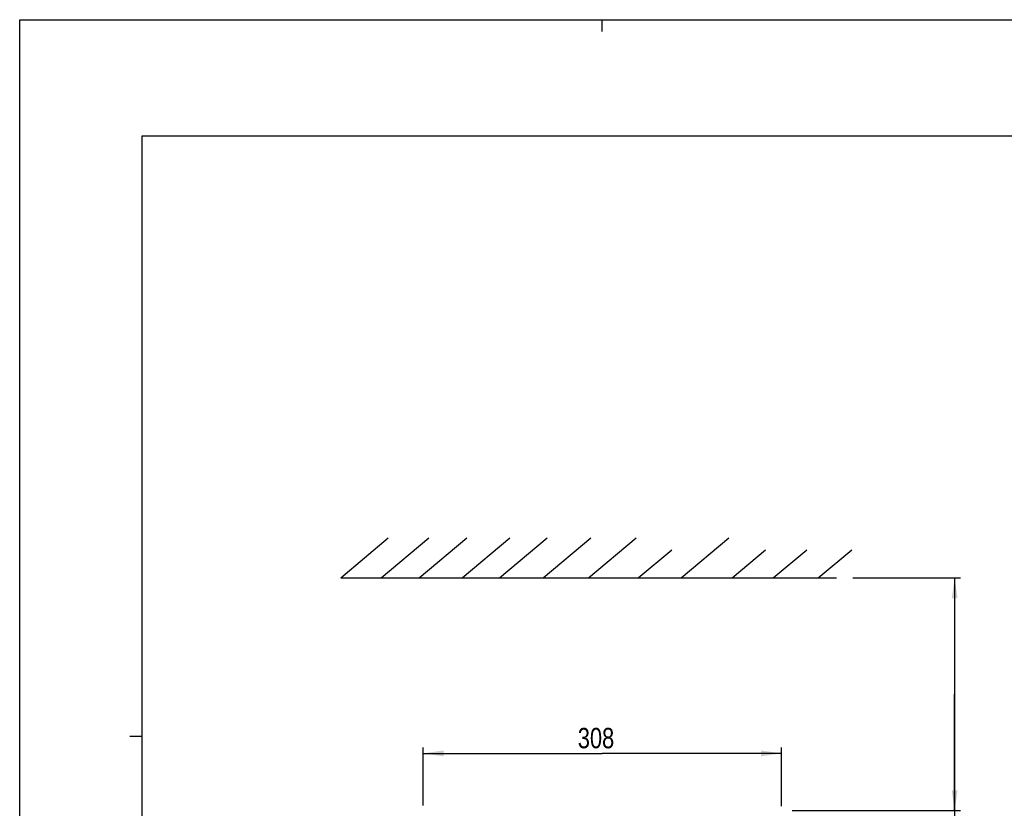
# Model space of a CAD drawing. Extents: x 0 to 594, y 0 to 420.
# Tile 25 of 105: x 0 to 169, y 285 to 420. Entities that reach past the tile are written whole.
import ezdxf

# ---------------------------------------------------------------- set-up
doc = ezdxf.new("R2010")
doc.units = 0
doc.header["$LTSCALE"] = 32.67
doc.layers.get('0').update_dxf_attribs({"linetype": 'CONTINUOUS'})
doc.styles.get("Standard").update_dxf_attribs({"font": 'txt', "width": 0.8})
doc.dimstyles.get("Standard").update_dxf_attribs({"dimtxt": 2.5, "dimasz": 2.5, "dimexe": 1.25, "dimexo": 0.625, "dimtad": 1, "dimcen": 2.5, "dimazin": 3, "dimtfac": 1, "dimtmove": 0, "dimatfit": 3})

# ---------------------------------------------------------------- blocks, each defined once
blk = doc.blocks.new('_FILLED')
at = {"color": 0, "linetype": 'BYBLOCK'}
blk.add_solid([(0, 0), (-1, 0.143), (-1, -0.143)], dxfattribs=at)
blk = doc.blocks.new('*D0')
at = {"color": 2, "linetype": 'CONTINUOUS'}
for p, q in [((143.04, 324.15), (161.53, 324.15)), ((160.53, 324.15), (160.53, 304.18)), ((160.53, 284.2), (160.53, 304.18)), ((160.53, 304.18), (160.53, 235.02)), ((132.65, 284.2), (161.53, 284.2))]:
    blk.add_line(p, q, dxfattribs=at)
at = {"color": 2, "linetype": 'CONTINUOUS', "xscale": 3.5, "yscale": 3.5, "zscale": 3.5}
for p, rotation in [((160.53, 324.15), 90), ((160.53, 284.2), 270)]:
    blk.add_blockref('_FILLED', p, dxfattribs=dict(at, rotation=rotation))
at = {"color": 5, "linetype": 'CONTINUOUS', "width": 0.8}
for s, p in [(' MIN', (159.66, 268.62)), ('AIR SPACE OUTLET', (164.91, 235.02)), ('200', (159.66, 260.22))]:
    blk.add_text(s, height=3.5, rotation=90, dxfattribs=at).set_placement(p)
blk = doc.blocks.new('*D3')
at = {"color": 2, "linetype": 'CONTINUOUS'}
for p, q in [((69.28, 285.06), (69.28, 295.02)), ((130.78, 284.97), (130.78, 295.02)), ((69.28, 294.02), (100.03, 294.02)), ((130.78, 294.02), (100.03, 294.02))]:
    blk.add_line(p, q, dxfattribs=at)
at = {"color": 2, "linetype": 'CONTINUOUS', "xscale": 3.5, "yscale": 3.5, "zscale": 3.5, "rotation": 180}
blk.add_blockref('_FILLED', (69.28, 294.02), dxfattribs=at)
at = {"color": 2, "linetype": 'CONTINUOUS', "xscale": 3.5, "yscale": 3.5, "zscale": 3.5}
blk.add_blockref('_FILLED', (130.78, 294.02), dxfattribs=at)
at = {"color": 5, "linetype": 'CONTINUOUS', "width": 0.8}
blk.add_text('308', height=3.5, dxfattribs=at).set_placement((95.83, 294.9))

msp = doc.modelspace()

# ---------------------------------------------------------------- linework, layer by layer
at = {"color": 7, "linetype": 'CONTINUOUS'}
for p, q in [((0, 0), (0, 420)), ((0, 420), (594, 420)), ((21, 400), (21, 20)), ((573, 400), (21, 400)), ((55.113, 324.147), (63.287, 331.006)), ((62.051, 324.147), (70.225, 331.006)), ((68.618, 324.147), (76.792, 331.006)), ((75.958, 324.147), (84.132, 331.006)), ((82.397, 324.147), (90.571, 331.006)), ((89.866, 324.147), (98.04, 331.006)), ((97.671, 324.147), (105.846, 331.006)), ((113.56, 324.147), (121.734, 331.006)), ((106.22, 324.147), (111.973, 328.974)), ((122.316, 324.147), (128.07, 328.974)), ((129.399, 324.147), (135.152, 328.974)), ((137.125, 324.147), (142.878, 328.974)), ((55.113, 324.147), (140.23, 324.147))]:
    msp.add_line(p, q, dxfattribs=at)
at = {"color": 2, "linetype": 'CONTINUOUS'}
for p, q in [((100, 418), (100, 420)), ((18.9, 297), (21, 297))]:
    msp.add_line(p, q, dxfattribs=at)

# ---------------------------------------------------------------- dimensions: what is measured, and where the dimension line sits
dim = msp.add_linear_dim(base=(160.532, 284.204), p1=(143.044, 324.147), p2=(132.652, 284.204), angle=270, dimstyle='Standard', dxfattribs=at)
dim.commit()
dim.dimension.update_dxf_attribs({"geometry": '*D0', "text_midpoint": (160.532, 257.417), "dimtype": 128})
dim = msp.add_linear_dim(base=(130.78, 294.023), p1=(69.28, 285.058), p2=(130.78, 284.972), dimstyle='Standard', dxfattribs=at)
dim.commit()
dim.dimension.update_dxf_attribs({"geometry": '*D3', "text_midpoint": (100.03, 296.648), "dimtype": 128})

doc.saveas('drawing.dxf')
